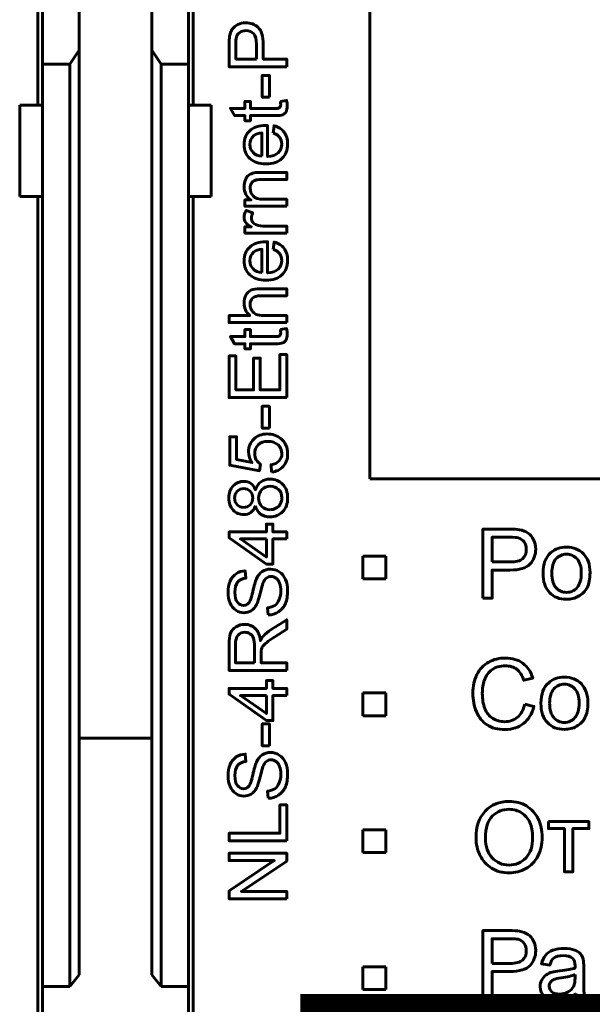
# Model space of a CAD drawing. Header units: millimetres. Extents: x -13 to 39, y -19 to 89.
# Tile 4 of 15: x 14 to 27, y 3 to 24. Entities that reach past the tile are written whole.
import ezdxf

# ---------------------------------------------------------------- set-up
doc = ezdxf.new("R2010")
doc.units = ezdxf.units.MM
doc.linetypes.add('K5LT_BASIC', pattern=[0])

msp = doc.modelspace()

# ---------------------------------------------------------------- linework, layer by layer
at = {"color": 150, "linetype": 'K5LT_BASIC', "lineweight": 60, "true_color": 0x0080ff}
for p, q in [((14.639, 22.438), (14.639, 47.238)), ((18.039, 22.438), (18.039, 47.238)), ((21.918, 14.246), (21.918, 30.956)), ((14.739, 23.338), (14.739, 25.262)), ((15.539, 23.645), (15.539, 25.262)), ((17.139, 23.645), (17.139, 25.262)), ((17.939, 25.262), (17.939, 23.338)), ((15.339, 23.338), (15.539, 23.645)), ((15.539, 3.373), (15.539, 23.645)), ((17.139, 23.645), (17.139, 3.373)), ((17.339, 23.338), (17.139, 23.645)), ((14.739, 22.438), (14.739, 23.338)), ((15.339, 23.338), (14.739, 23.338)), ((15.339, 3.117), (15.339, 23.338)), ((17.339, 3.117), (17.339, 23.338)), ((17.939, 23.338), (17.339, 23.338)), ((17.939, 23.338), (17.939, 22.438)), ((14.739, 22.438), (14.239, 22.438)), ((14.239, 20.438), (14.239, 22.438)), ((14.739, 22.438), (14.739, 20.438)), ((18.439, 22.438), (17.939, 22.438)), ((17.939, 22.438), (17.939, 20.438)), ((18.439, 20.438), (18.439, 22.438)), ((14.739, 20.438), (14.239, 20.438)), ((14.639, 2.412), (14.639, 20.438)), ((14.739, 3.117), (14.739, 20.438)), ((17.939, 20.438), (18.439, 20.438)), ((17.939, 3.117), (17.939, 20.438)), ((18.039, 2.412), (18.039, 20.438)), ((35.301, 14.246), (21.918, 14.246)), ((21.764, 12.551), (22.264, 12.551)), ((21.764, 12.051), (21.764, 12.551)), ((22.264, 12.551), (22.264, 12.051)), ((22.264, 12.051), (21.764, 12.051)), ((21.764, 9.551), (22.264, 9.551)), ((21.764, 9.051), (21.764, 9.551)), ((22.264, 9.551), (22.264, 9.051)), ((22.264, 9.051), (21.764, 9.051)), ((15.539, 8.557), (17.139, 8.557)), ((21.764, 6.551), (22.264, 6.551)), ((21.764, 6.051), (21.764, 6.551)), ((22.264, 6.551), (22.264, 6.051)), ((22.264, 6.051), (21.764, 6.051)), ((21.764, 3.551), (22.264, 3.551)), ((21.764, 3.051), (21.764, 3.551)), ((22.264, 3.551), (22.264, 3.051)), ((15.339, 3.117), (15.539, 3.373)), ((17.139, 3.373), (17.339, 3.117)), ((15.339, 3.117), (14.739, 3.117)), ((14.739, 2.412), (14.739, 3.117)), ((17.339, 3.117), (17.939, 3.117)), ((17.939, 2.412), (17.939, 3.117)), ((22.264, 3.051), (21.764, 3.051))]:
    msp.add_line(p, q, dxfattribs=at)
at = {"color": 150, "linetype": 'K5LT_BASIC', "true_color": 0x0080ff, "const_width": 0.6}
msp.add_lwpolyline([(20.69, -1.499), (34.589, -1.499), (34.589, 2.649), (20.69, 2.649)], close=True, dxfattribs=at)
at = {"color": 150, "linetype": 'K5LT_BASIC', "lineweight": 60, "true_color": 0x0080ff}
for points, knots in [([(20.092, 23.279), (20.092, 23.279), (18.829, 23.279), (18.829, 23.279), (18.829, 23.756), (18.829, 23.756), (18.829, 23.839), (18.833, 23.903), (18.841, 23.948), (18.851, 24.01), (18.871, 24.062), (18.9, 24.104), (18.929, 24.146), (18.97, 24.18), (19.022, 24.205), (19.074, 24.231), (19.131, 24.244), (19.194, 24.244), (19.301, 24.244), (19.391, 24.21), (19.465, 24.141), (19.54, 24.073), (19.577, 23.949), (19.577, 23.77), (19.577, 23.77), (19.577, 23.446), (19.577, 23.446), (20.092, 23.446), (20.092, 23.446), (20.092, 23.279), (20.092, 23.279)], [0, 0, 0, 0, 0.090909, 0.090909, 0.181818, 0.181818, 0.181818, 0.272727, 0.272727, 0.272727, 0.363636, 0.363636, 0.363636, 0.454545, 0.454545, 0.454545, 0.545455, 0.545455, 0.545455, 0.636364, 0.636364, 0.636364, 0.727273, 0.727273, 0.727273, 0.818182, 0.818182, 0.909091, 0.909091, 1, 1, 1, 1]), ([(19.429, 23.446), (19.429, 23.446), (19.429, 23.773), (19.429, 23.773), (19.429, 23.881), (19.409, 23.957), (19.368, 24.003), (19.328, 24.048), (19.272, 24.071), (19.199, 24.071), (19.146, 24.071), (19.101, 24.058), (19.063, 24.031), (19.025, 24.004), (19, 23.969), (18.988, 23.925), (18.981, 23.897), (18.977, 23.845), (18.977, 23.769), (18.977, 23.769), (18.977, 23.446), (18.977, 23.446), (19.429, 23.446), (19.429, 23.446)], [0, 0, 0, 0, 0.125, 0.125, 0.125, 0.25, 0.25, 0.25, 0.375, 0.375, 0.375, 0.5, 0.5, 0.5, 0.625, 0.625, 0.625, 0.75, 0.75, 0.75, 0.875, 0.875, 1, 1, 1, 1]), ([(19.713, 22.61), (19.713, 22.61), (19.557, 22.61), (19.557, 22.61), (19.557, 23.09), (19.557, 23.09), (19.713, 23.09), (19.713, 23.09), (19.713, 22.61), (19.713, 22.61)], [0, 0, 0, 0, 0.25, 0.25, 0.5, 0.5, 0.75, 0.75, 1, 1, 1, 1]), ([(19.953, 22.519), (19.953, 22.519), (20.09, 22.54), (20.09, 22.54), (20.1, 22.496), (20.104, 22.457), (20.104, 22.423), (20.104, 22.367), (20.095, 22.324), (20.078, 22.292), (20.06, 22.262), (20.036, 22.24), (20.007, 22.227), (19.978, 22.214), (19.917, 22.208), (19.824, 22.208), (19.824, 22.208), (19.296, 22.208), (19.296, 22.208), (19.296, 22.094), (19.296, 22.094), (19.176, 22.094), (19.176, 22.094), (19.176, 22.208), (19.176, 22.208), (18.95, 22.208), (18.95, 22.208), (18.857, 22.364), (18.857, 22.364), (19.176, 22.364), (19.176, 22.364), (19.176, 22.519), (19.176, 22.519), (19.296, 22.519), (19.296, 22.519), (19.296, 22.364), (19.296, 22.364), (19.833, 22.364), (19.833, 22.364), (19.877, 22.364), (19.906, 22.366), (19.918, 22.372), (19.931, 22.377), (19.941, 22.386), (19.948, 22.398), (19.956, 22.411), (19.96, 22.428), (19.96, 22.451), (19.96, 22.468), (19.958, 22.491), (19.953, 22.519)], [0, 0, 0, 0, 0.05, 0.05, 0.05, 0.1, 0.1, 0.1, 0.15, 0.15, 0.15, 0.2, 0.2, 0.2, 0.25, 0.25, 0.25, 0.3, 0.3, 0.35, 0.35, 0.4, 0.4, 0.45, 0.45, 0.5, 0.5, 0.55, 0.55, 0.6, 0.6, 0.65, 0.65, 0.7, 0.7, 0.75, 0.75, 0.8, 0.8, 0.8, 0.85, 0.85, 0.85, 0.9, 0.9, 0.9, 0.95, 0.95, 0.95, 1, 1, 1, 1]), ([(19.796, 21.825), (19.796, 21.825), (19.817, 21.986), (19.817, 21.986), (19.91, 21.961), (19.983, 21.914), (20.034, 21.846), (20.085, 21.778), (20.111, 21.691), (20.111, 21.585), (20.111, 21.451), (20.07, 21.345), (19.988, 21.267), (19.906, 21.189), (19.79, 21.15), (19.642, 21.15), (19.488, 21.15), (19.369, 21.189), (19.284, 21.268), (19.199, 21.347), (19.157, 21.45), (19.157, 21.576), (19.157, 21.698), (19.199, 21.798), (19.365, 21.952), (19.482, 21.991), (19.633, 21.991), (19.642, 21.991), (19.656, 21.991), (19.674, 21.99), (19.674, 21.99), (19.674, 21.308), (19.674, 21.308), (19.774, 21.314), (19.851, 21.343), (19.904, 21.394), (19.958, 21.445), (19.984, 21.508), (19.984, 21.585), (19.984, 21.641), (19.969, 21.69), (19.939, 21.73), (19.909, 21.77), (19.861, 21.802), (19.796, 21.825)], [0, 0, 0, 0, 0.066667, 0.066667, 0.066667, 0.133333, 0.133333, 0.133333, 0.2, 0.2, 0.2, 0.266667, 0.266667, 0.266667, 0.333333, 0.333333, 0.333333, 0.4, 0.4, 0.4, 0.466667, 0.466667, 0.466667, 0.533333, 0.533333, 0.6, 0.6, 0.6, 0.666667, 0.666667, 0.666667, 0.733333, 0.733333, 0.733333, 0.8, 0.8, 0.8, 0.866667, 0.866667, 0.866667, 0.933333, 0.933333, 0.933333, 1, 1, 1, 1]), ([(19.547, 21.317), (19.547, 21.317), (19.547, 21.827), (19.547, 21.827), (19.47, 21.82), (19.412, 21.801), (19.374, 21.769), (19.314, 21.719), (19.284, 21.655), (19.284, 21.577), (19.284, 21.506), (19.308, 21.446), (19.356, 21.398), (19.403, 21.349), (19.467, 21.323), (19.547, 21.317)], [0, 0, 0, 0, 0.2, 0.2, 0.2, 0.4, 0.4, 0.4, 0.6, 0.6, 0.6, 0.8, 0.8, 0.8, 1, 1, 1, 1]), ([(20.092, 20.22), (20.092, 20.22), (19.176, 20.22), (19.176, 20.22), (19.176, 20.359), (19.176, 20.359), (19.306, 20.359), (19.306, 20.359), (19.207, 20.426), (19.157, 20.523), (19.157, 20.65), (19.157, 20.705), (19.167, 20.756), (19.206, 20.848), (19.233, 20.883), (19.265, 20.906), (19.297, 20.929), (19.335, 20.945), (19.379, 20.954), (19.408, 20.96), (19.458, 20.962), (19.53, 20.962), (19.53, 20.962), (20.092, 20.962), (20.092, 20.962), (20.092, 20.807), (20.092, 20.807), (19.536, 20.807), (19.536, 20.807), (19.473, 20.807), (19.425, 20.801), (19.394, 20.789), (19.363, 20.777), (19.338, 20.756), (19.319, 20.725), (19.301, 20.695), (19.291, 20.658), (19.291, 20.617), (19.291, 20.551), (19.312, 20.495), (19.354, 20.447), (19.396, 20.399), (19.475, 20.375), (19.592, 20.375), (19.592, 20.375), (20.092, 20.375), (20.092, 20.375), (20.092, 20.22), (20.092, 20.22)], [0, 0, 0, 0, 0.055556, 0.055556, 0.111111, 0.111111, 0.166667, 0.166667, 0.166667, 0.222222, 0.222222, 0.222222, 0.277778, 0.277778, 0.333333, 0.333333, 0.333333, 0.388889, 0.388889, 0.388889, 0.444444, 0.444444, 0.444444, 0.5, 0.5, 0.555556, 0.555556, 0.611111, 0.611111, 0.611111, 0.666667, 0.666667, 0.666667, 0.722222, 0.722222, 0.722222, 0.777778, 0.777778, 0.777778, 0.833333, 0.833333, 0.833333, 0.888889, 0.888889, 0.888889, 0.944444, 0.944444, 1, 1, 1, 1]), ([(20.092, 19.631), (20.092, 19.631), (19.176, 19.631), (19.176, 19.631), (19.176, 19.77), (19.176, 19.77), (19.317, 19.77), (19.317, 19.77), (19.252, 19.806), (19.209, 19.839), (19.188, 19.869), (19.167, 19.899), (19.157, 19.932), (19.157, 19.968), (19.157, 20.021), (19.174, 20.074), (19.206, 20.128), (19.206, 20.128), (19.349, 20.073), (19.349, 20.073), (19.328, 20.035), (19.318, 19.998), (19.318, 19.96), (19.318, 19.926), (19.328, 19.896), (19.348, 19.869), (19.368, 19.842), (19.397, 19.823), (19.433, 19.812), (19.488, 19.794), (19.548, 19.786), (19.614, 19.786), (19.614, 19.786), (20.092, 19.786), (20.092, 19.786), (20.092, 19.631), (20.092, 19.631)], [0, 0, 0, 0, 0.076923, 0.076923, 0.153846, 0.153846, 0.230769, 0.230769, 0.230769, 0.307692, 0.307692, 0.307692, 0.384615, 0.384615, 0.384615, 0.461538, 0.461538, 0.461538, 0.538462, 0.538462, 0.538462, 0.615385, 0.615385, 0.615385, 0.692308, 0.692308, 0.692308, 0.769231, 0.769231, 0.769231, 0.846154, 0.846154, 0.846154, 0.923077, 0.923077, 1, 1, 1, 1]), ([(19.796, 19.276), (19.796, 19.276), (19.817, 19.436), (19.817, 19.436), (19.91, 19.411), (19.983, 19.365), (20.034, 19.296), (20.085, 19.228), (20.111, 19.141), (20.111, 19.035), (20.111, 18.902), (20.07, 18.796), (19.988, 18.718), (19.906, 18.639), (19.79, 18.6), (19.642, 18.6), (19.488, 18.6), (19.369, 18.64), (19.284, 18.719), (19.199, 18.798), (19.157, 18.9), (19.157, 19.027), (19.157, 19.149), (19.199, 19.248), (19.365, 19.403), (19.482, 19.442), (19.633, 19.442), (19.642, 19.442), (19.656, 19.441), (19.674, 19.441), (19.674, 19.441), (19.674, 18.759), (19.674, 18.759), (19.774, 18.765), (19.851, 18.793), (19.904, 18.844), (19.958, 18.895), (19.984, 18.959), (19.984, 19.035), (19.984, 19.092), (19.969, 19.14), (19.939, 19.18), (19.909, 19.221), (19.861, 19.252), (19.796, 19.276)], [0, 0, 0, 0, 0.066667, 0.066667, 0.066667, 0.133333, 0.133333, 0.133333, 0.2, 0.2, 0.2, 0.266667, 0.266667, 0.266667, 0.333333, 0.333333, 0.333333, 0.4, 0.4, 0.4, 0.466667, 0.466667, 0.466667, 0.533333, 0.533333, 0.6, 0.6, 0.6, 0.666667, 0.666667, 0.666667, 0.733333, 0.733333, 0.733333, 0.8, 0.8, 0.8, 0.866667, 0.866667, 0.866667, 0.933333, 0.933333, 0.933333, 1, 1, 1, 1]), ([(19.547, 18.768), (19.547, 18.768), (19.547, 19.278), (19.547, 19.278), (19.47, 19.271), (19.412, 19.251), (19.374, 19.219), (19.314, 19.17), (19.284, 19.106), (19.284, 19.027), (19.284, 18.956), (19.308, 18.897), (19.356, 18.848), (19.403, 18.8), (19.467, 18.773), (19.547, 18.768)], [0, 0, 0, 0, 0.2, 0.2, 0.2, 0.4, 0.4, 0.4, 0.6, 0.6, 0.6, 0.8, 0.8, 0.8, 1, 1, 1, 1]), ([(20.092, 17.67), (20.092, 17.67), (18.829, 17.67), (18.829, 17.67), (18.829, 17.826), (18.829, 17.826), (19.283, 17.826), (19.283, 17.826), (19.199, 17.898), (19.157, 17.989), (19.157, 18.099), (19.157, 18.166), (19.17, 18.224), (19.197, 18.274), (19.224, 18.324), (19.261, 18.36), (19.308, 18.381), (19.355, 18.402), (19.423, 18.413), (19.513, 18.413), (19.513, 18.413), (20.092, 18.413), (20.092, 18.413), (20.092, 18.258), (20.092, 18.258), (19.513, 18.258), (19.513, 18.258), (19.436, 18.258), (19.379, 18.241), (19.344, 18.208), (19.309, 18.174), (19.291, 18.127), (19.291, 18.066), (19.291, 18.021), (19.303, 17.978), (19.327, 17.937), (19.351, 17.897), (19.383, 17.869), (19.424, 17.851), (19.464, 17.834), (19.52, 17.826), (19.592, 17.826), (19.592, 17.826), (20.092, 17.826), (20.092, 17.826), (20.092, 17.67), (20.092, 17.67)], [0, 0, 0, 0, 0.058824, 0.058824, 0.117647, 0.117647, 0.176471, 0.176471, 0.176471, 0.235294, 0.235294, 0.235294, 0.294118, 0.294118, 0.294118, 0.352941, 0.352941, 0.352941, 0.411765, 0.411765, 0.411765, 0.470588, 0.470588, 0.529412, 0.529412, 0.588235, 0.588235, 0.588235, 0.647059, 0.647059, 0.647059, 0.705882, 0.705882, 0.705882, 0.764706, 0.764706, 0.764706, 0.823529, 0.823529, 0.823529, 0.882353, 0.882353, 0.882353, 0.941176, 0.941176, 1, 1, 1, 1]), ([(19.953, 17.517), (19.953, 17.517), (20.09, 17.538), (20.09, 17.538), (20.1, 17.495), (20.104, 17.456), (20.104, 17.422), (20.104, 17.366), (20.095, 17.322), (20.078, 17.291), (20.06, 17.26), (20.036, 17.238), (20.007, 17.226), (19.978, 17.213), (19.917, 17.207), (19.824, 17.207), (19.824, 17.207), (19.296, 17.207), (19.296, 17.207), (19.296, 17.092), (19.296, 17.092), (19.176, 17.092), (19.176, 17.092), (19.176, 17.207), (19.176, 17.207), (18.95, 17.207), (18.95, 17.207), (18.857, 17.362), (18.857, 17.362), (19.176, 17.362), (19.176, 17.362), (19.176, 17.517), (19.176, 17.517), (19.296, 17.517), (19.296, 17.517), (19.296, 17.362), (19.296, 17.362), (19.833, 17.362), (19.833, 17.362), (19.877, 17.362), (19.906, 17.365), (19.918, 17.37), (19.931, 17.376), (19.941, 17.384), (19.948, 17.397), (19.956, 17.409), (19.96, 17.427), (19.96, 17.45), (19.96, 17.467), (19.958, 17.489), (19.953, 17.517)], [0, 0, 0, 0, 0.05, 0.05, 0.05, 0.1, 0.1, 0.1, 0.15, 0.15, 0.15, 0.2, 0.2, 0.2, 0.25, 0.25, 0.25, 0.3, 0.3, 0.35, 0.35, 0.4, 0.4, 0.45, 0.45, 0.5, 0.5, 0.55, 0.55, 0.6, 0.6, 0.65, 0.65, 0.7, 0.7, 0.75, 0.75, 0.8, 0.8, 0.8, 0.85, 0.85, 0.85, 0.9, 0.9, 0.9, 0.95, 0.95, 0.95, 1, 1, 1, 1]), ([(20.092, 16.027), (20.092, 16.027), (18.829, 16.027), (18.829, 16.027), (18.829, 16.939), (18.829, 16.939), (18.977, 16.939), (18.977, 16.939), (18.977, 16.194), (18.977, 16.194), (19.365, 16.194), (19.365, 16.194), (19.365, 16.891), (19.365, 16.891), (19.513, 16.891), (19.513, 16.891), (19.513, 16.194), (19.513, 16.194), (19.944, 16.194), (19.944, 16.194), (19.944, 16.969), (19.944, 16.969), (20.092, 16.969), (20.092, 16.969), (20.092, 16.027), (20.092, 16.027)], [0, 0, 0, 0, 0.083333, 0.083333, 0.166667, 0.166667, 0.25, 0.25, 0.333333, 0.333333, 0.416667, 0.416667, 0.5, 0.5, 0.583333, 0.583333, 0.666667, 0.666667, 0.75, 0.75, 0.833333, 0.833333, 0.916667, 0.916667, 1, 1, 1, 1]), ([(19.713, 15.355), (19.713, 15.355), (19.557, 15.355), (19.557, 15.355), (19.557, 15.835), (19.557, 15.835), (19.713, 15.835), (19.713, 15.835), (19.713, 15.355), (19.713, 15.355)], [0, 0, 0, 0, 0.25, 0.25, 0.5, 0.5, 0.75, 0.75, 1, 1, 1, 1]), ([(19.76, 14.393), (19.76, 14.393), (19.748, 14.555), (19.748, 14.555), (19.827, 14.567), (19.886, 14.595), (19.926, 14.639), (19.966, 14.682), (19.986, 14.736), (19.986, 14.798), (19.986, 14.874), (19.958, 14.937), (19.902, 14.988), (19.845, 15.04), (19.771, 15.065), (19.678, 15.065), (19.589, 15.065), (19.52, 15.041), (19.468, 14.992), (19.417, 14.943), (19.392, 14.878), (19.392, 14.797), (19.392, 14.747), (19.403, 14.702), (19.426, 14.662), (19.449, 14.622), (19.479, 14.591), (19.515, 14.568), (19.515, 14.568), (19.494, 14.421), (19.494, 14.421), (18.845, 14.543), (18.845, 14.543), (18.845, 15.169), (18.845, 15.169), (18.993, 15.169), (18.993, 15.169), (18.993, 14.667), (18.993, 14.667), (19.334, 14.6), (19.334, 14.6), (19.281, 14.675), (19.254, 14.754), (19.254, 14.837), (19.254, 14.947), (19.292, 15.04), (19.369, 15.116), (19.445, 15.191), (19.543, 15.229), (19.663, 15.229), (19.778, 15.229), (19.876, 15.196), (19.96, 15.13), (20.062, 15.049), (20.113, 14.938), (20.113, 14.798), (20.113, 14.684), (20.081, 14.59), (20.016, 14.517), (19.952, 14.445), (19.867, 14.403), (19.76, 14.393)], [0, 0, 0, 0, 0.045455, 0.045455, 0.045455, 0.090909, 0.090909, 0.090909, 0.136364, 0.136364, 0.136364, 0.181818, 0.181818, 0.181818, 0.227273, 0.227273, 0.227273, 0.272727, 0.272727, 0.272727, 0.318182, 0.318182, 0.318182, 0.363636, 0.363636, 0.363636, 0.409091, 0.409091, 0.409091, 0.454545, 0.454545, 0.5, 0.5, 0.545455, 0.545455, 0.590909, 0.590909, 0.636364, 0.636364, 0.681818, 0.681818, 0.681818, 0.727273, 0.727273, 0.727273, 0.772727, 0.772727, 0.772727, 0.818182, 0.818182, 0.818182, 0.863636, 0.863636, 0.863636, 0.909091, 0.909091, 0.909091, 0.954545, 0.954545, 0.954545, 1, 1, 1, 1]), ([(19.407, 13.651), (19.384, 13.587), (19.35, 13.539), (19.306, 13.508), (19.263, 13.477), (19.21, 13.462), (19.149, 13.462), (19.057, 13.462), (18.98, 13.494), (18.918, 13.56), (18.855, 13.626), (18.824, 13.714), (18.824, 13.824), (18.824, 13.934), (18.856, 14.022), (18.984, 14.156), (19.062, 14.19), (19.154, 14.19), (19.212, 14.19), (19.264, 14.175), (19.307, 14.144), (19.35, 14.114), (19.384, 14.067), (19.407, 14.005), (19.433, 14.082), (19.473, 14.14), (19.53, 14.181), (19.586, 14.221), (19.653, 14.241), (19.731, 14.241), (19.839, 14.241), (19.929, 14.203), (20.003, 14.127), (20.076, 14.05), (20.113, 13.95), (20.113, 13.826), (20.113, 13.701), (20.076, 13.601), (20.003, 13.525), (19.929, 13.449), (19.837, 13.41), (19.727, 13.41), (19.645, 13.41), (19.576, 13.431), (19.52, 13.473), (19.465, 13.515), (19.427, 13.574), (19.407, 13.651)], [0, 0, 0, 0, 0.0625, 0.0625, 0.0625, 0.125, 0.125, 0.125, 0.1875, 0.1875, 0.1875, 0.25, 0.25, 0.25, 0.3125, 0.3125, 0.375, 0.375, 0.375, 0.4375, 0.4375, 0.4375, 0.5, 0.5, 0.5, 0.5625, 0.5625, 0.5625, 0.625, 0.625, 0.625, 0.6875, 0.6875, 0.6875, 0.75, 0.75, 0.75, 0.8125, 0.8125, 0.8125, 0.875, 0.875, 0.875, 0.9375, 0.9375, 0.9375, 1, 1, 1, 1]), ([(19.144, 13.62), (19.204, 13.62), (19.253, 13.639), (19.291, 13.677), (19.328, 13.716), (19.348, 13.766), (19.348, 13.828), (19.348, 13.888), (19.329, 13.937), (19.254, 14.012), (19.207, 14.031), (19.153, 14.031), (19.096, 14.031), (19.048, 14.012), (19.009, 13.973), (18.97, 13.934), (18.951, 13.885), (18.951, 13.826), (18.951, 13.766), (18.97, 13.717), (19.008, 13.678), (19.046, 13.64), (19.091, 13.62), (19.144, 13.62)], [0, 0, 0, 0, 0.125, 0.125, 0.125, 0.25, 0.25, 0.25, 0.375, 0.375, 0.5, 0.5, 0.5, 0.625, 0.625, 0.625, 0.75, 0.75, 0.75, 0.875, 0.875, 0.875, 1, 1, 1, 1]), ([(19.728, 13.569), (19.772, 13.569), (19.815, 13.579), (19.856, 13.6), (19.897, 13.621), (19.929, 13.652), (19.952, 13.693), (19.975, 13.735), (19.986, 13.78), (19.986, 13.827), (19.986, 13.902), (19.962, 13.963), (19.915, 14.011), (19.867, 14.059), (19.806, 14.082), (19.733, 14.082), (19.658, 14.082), (19.597, 14.058), (19.548, 14.009), (19.499, 13.959), (19.475, 13.897), (19.475, 13.822), (19.475, 13.748), (19.499, 13.688), (19.547, 13.641), (19.595, 13.593), (19.655, 13.569), (19.728, 13.569)], [0, 0, 0, 0, 0.111111, 0.111111, 0.111111, 0.222222, 0.222222, 0.222222, 0.333333, 0.333333, 0.333333, 0.444444, 0.444444, 0.444444, 0.555556, 0.555556, 0.555556, 0.666667, 0.666667, 0.666667, 0.777778, 0.777778, 0.777778, 0.888889, 0.888889, 0.888889, 1, 1, 1, 1]), ([(20.092, 12.927), (20.092, 12.927), (19.79, 12.927), (19.79, 12.927), (19.79, 12.378), (19.79, 12.378), (19.647, 12.378), (19.647, 12.378), (18.829, 12.955), (18.829, 12.955), (18.829, 13.082), (18.829, 13.082), (19.647, 13.082), (19.647, 13.082), (19.647, 13.253), (19.647, 13.253), (19.79, 13.253), (19.79, 13.253), (19.79, 13.082), (19.79, 13.082), (20.092, 13.082), (20.092, 13.082), (20.092, 12.927), (20.092, 12.927)], [0, 0, 0, 0, 0.090909, 0.090909, 0.181818, 0.181818, 0.272727, 0.272727, 0.363636, 0.363636, 0.454545, 0.454545, 0.545455, 0.545455, 0.636364, 0.636364, 0.727273, 0.727273, 0.818182, 0.818182, 0.909091, 0.909091, 1, 1, 1, 1]), ([(24.393, 11.627), (24.393, 11.627), (24.393, 13.143), (24.393, 13.143), (24.966, 13.143), (24.966, 13.143), (25.066, 13.143), (25.143, 13.138), (25.196, 13.128), (25.271, 13.116), (25.333, 13.092), (25.384, 13.057), (25.434, 13.023), (25.475, 12.974), (25.505, 12.911), (25.536, 12.849), (25.551, 12.78), (25.551, 12.705), (25.551, 12.577), (25.51, 12.468), (25.428, 12.379), (25.346, 12.289), (25.198, 12.245), (24.983, 12.245), (24.983, 12.245), (24.594, 12.245), (24.594, 12.245), (24.594, 11.627), (24.594, 11.627), (24.393, 11.627), (24.393, 11.627)], [0, 0, 0, 0, 0.090909, 0.090909, 0.181818, 0.181818, 0.181818, 0.272727, 0.272727, 0.272727, 0.363636, 0.363636, 0.363636, 0.454545, 0.454545, 0.454545, 0.545455, 0.545455, 0.545455, 0.636364, 0.636364, 0.636364, 0.727273, 0.727273, 0.727273, 0.818182, 0.818182, 0.909091, 0.909091, 1, 1, 1, 1]), ([(24.594, 12.423), (24.594, 12.423), (24.986, 12.423), (24.986, 12.423), (25.116, 12.423), (25.208, 12.447), (25.262, 12.495), (25.317, 12.543), (25.344, 12.611), (25.344, 12.699), (25.344, 12.762), (25.328, 12.817), (25.296, 12.862), (25.264, 12.907), (25.221, 12.937), (25.169, 12.951), (25.135, 12.96), (25.073, 12.965), (24.982, 12.965), (24.982, 12.965), (24.594, 12.965), (24.594, 12.965), (24.594, 12.423), (24.594, 12.423)], [0, 0, 0, 0, 0.125, 0.125, 0.125, 0.25, 0.25, 0.25, 0.375, 0.375, 0.375, 0.5, 0.5, 0.5, 0.625, 0.625, 0.625, 0.75, 0.75, 0.75, 0.875, 0.875, 1, 1, 1, 1]), ([(19.647, 12.927), (19.647, 12.927), (19.079, 12.927), (19.079, 12.927), (19.647, 12.531), (19.647, 12.531), (19.647, 12.927), (19.647, 12.927)], [0, 0, 0, 0, 0.333333, 0.333333, 0.666667, 0.666667, 1, 1, 1, 1]), ([(25.712, 12.176), (25.712, 12.379), (25.768, 12.529), (25.882, 12.627), (25.976, 12.708), (26.091, 12.749), (26.227, 12.749), (26.378, 12.749), (26.501, 12.699), (26.597, 12.601), (26.693, 12.502), (26.741, 12.366), (26.741, 12.192), (26.741, 12.051), (26.72, 11.94), (26.677, 11.859), (26.635, 11.778), (26.573, 11.715), (26.492, 11.671), (26.411, 11.626), (26.323, 11.604), (26.227, 11.604), (26.073, 11.604), (25.949, 11.653), (25.759, 11.85), (25.712, 11.991), (25.712, 12.176)], [0, 0, 0, 0, 0.111111, 0.111111, 0.111111, 0.222222, 0.222222, 0.222222, 0.333333, 0.333333, 0.333333, 0.444444, 0.444444, 0.444444, 0.555556, 0.555556, 0.555556, 0.666667, 0.666667, 0.666667, 0.777778, 0.777778, 0.777778, 0.888889, 0.888889, 1, 1, 1, 1]), ([(25.903, 12.176), (25.903, 12.035), (25.933, 11.93), (25.995, 11.861), (26.056, 11.791), (26.134, 11.756), (26.227, 11.756), (26.319, 11.756), (26.396, 11.791), (26.458, 11.861), (26.52, 11.931), (26.55, 12.038), (26.55, 12.182), (26.55, 12.317), (26.519, 12.42), (26.457, 12.49), (26.396, 12.559), (26.319, 12.594), (26.227, 12.594), (26.134, 12.594), (26.056, 12.56), (25.995, 12.49), (25.933, 12.421), (25.903, 12.316), (25.903, 12.176)], [0, 0, 0, 0, 0.125, 0.125, 0.125, 0.25, 0.25, 0.25, 0.375, 0.375, 0.375, 0.5, 0.5, 0.5, 0.625, 0.625, 0.625, 0.75, 0.75, 0.75, 0.875, 0.875, 0.875, 1, 1, 1, 1]), ([(19.686, 11.262), (19.686, 11.262), (19.672, 11.419), (19.672, 11.419), (19.736, 11.426), (19.788, 11.443), (19.829, 11.471), (19.869, 11.498), (19.902, 11.54), (19.927, 11.598), (19.952, 11.655), (19.965, 11.72), (19.965, 11.791), (19.965, 11.855), (19.956, 11.911), (19.917, 12.009), (19.891, 12.045), (19.825, 12.093), (19.789, 12.105), (19.75, 12.105), (19.71, 12.105), (19.676, 12.093), (19.646, 12.07), (19.617, 12.048), (19.592, 12.01), (19.572, 11.957), (19.559, 11.923), (19.538, 11.848), (19.483, 11.616), (19.456, 11.535), (19.432, 11.488), (19.4, 11.428), (19.361, 11.383), (19.314, 11.354), (19.267, 11.324), (19.214, 11.309), (19.156, 11.309), (19.092, 11.309), (19.033, 11.328), (18.977, 11.364), (18.922, 11.4), (18.88, 11.452), (18.851, 11.522), (18.822, 11.592), (18.808, 11.669), (18.808, 11.754), (18.808, 11.847), (18.823, 11.93), (18.853, 12.001), (18.883, 12.073), (18.927, 12.128), (18.986, 12.166), (19.045, 12.205), (19.111, 12.225), (19.185, 12.228), (19.185, 12.228), (19.198, 12.068), (19.198, 12.068), (19.118, 12.059), (19.058, 12.03), (19.017, 11.98), (18.976, 11.931), (18.956, 11.857), (18.956, 11.76), (18.956, 11.659), (18.975, 11.585), (19.012, 11.539), (19.049, 11.493), (19.093, 11.47), (19.146, 11.47), (19.191, 11.47), (19.228, 11.486), (19.258, 11.519), (19.287, 11.551), (19.317, 11.635), (19.348, 11.771), (19.378, 11.907), (19.405, 12), (19.428, 12.05), (19.462, 12.124), (19.505, 12.178), (19.557, 12.213), (19.608, 12.248), (19.668, 12.265), (19.736, 12.265), (19.803, 12.265), (19.866, 12.246), (19.985, 12.169), (20.031, 12.114), (20.064, 12.042), (20.097, 11.97), (20.113, 11.889), (20.113, 11.799), (20.113, 11.685), (20.096, 11.589), (20.063, 11.512), (20.03, 11.435), (19.98, 11.375), (19.913, 11.331), (19.846, 11.287), (19.771, 11.264), (19.686, 11.262)], [0, 0, 0, 0, 0.028571, 0.028571, 0.028571, 0.057143, 0.057143, 0.057143, 0.085714, 0.085714, 0.085714, 0.114286, 0.114286, 0.114286, 0.142857, 0.142857, 0.171429, 0.171429, 0.2, 0.2, 0.2, 0.228571, 0.228571, 0.228571, 0.257143, 0.257143, 0.257143, 0.285714, 0.285714, 0.314286, 0.314286, 0.314286, 0.342857, 0.342857, 0.342857, 0.371429, 0.371429, 0.371429, 0.4, 0.4, 0.4, 0.428571, 0.428571, 0.428571, 0.457143, 0.457143, 0.457143, 0.485714, 0.485714, 0.485714, 0.514286, 0.514286, 0.514286, 0.542857, 0.542857, 0.542857, 0.571429, 0.571429, 0.571429, 0.6, 0.6, 0.6, 0.628571, 0.628571, 0.628571, 0.657143, 0.657143, 0.657143, 0.685714, 0.685714, 0.685714, 0.714286, 0.714286, 0.714286, 0.742857, 0.742857, 0.742857, 0.771429, 0.771429, 0.771429, 0.8, 0.8, 0.8, 0.828571, 0.828571, 0.828571, 0.857143, 0.857143, 0.885714, 0.885714, 0.885714, 0.914286, 0.914286, 0.914286, 0.942857, 0.942857, 0.942857, 0.971429, 0.971429, 0.971429, 1, 1, 1, 1]), ([(20.092, 10.046), (20.092, 10.046), (18.829, 10.046), (18.829, 10.046), (18.829, 10.606), (18.829, 10.606), (18.829, 10.718), (18.84, 10.804), (18.863, 10.862), (18.886, 10.921), (18.926, 10.968), (18.983, 11.003), (19.041, 11.038), (19.104, 11.055), (19.173, 11.055), (19.263, 11.055), (19.338, 11.026), (19.4, 10.968), (19.461, 10.91), (19.5, 10.821), (19.517, 10.7), (19.538, 10.744), (19.559, 10.778), (19.58, 10.8), (19.625, 10.849), (19.681, 10.895), (19.748, 10.939), (19.748, 10.939), (20.092, 11.157), (20.092, 11.157), (20.092, 10.948), (20.092, 10.948), (19.829, 10.781), (19.829, 10.781), (19.753, 10.733), (19.695, 10.693), (19.655, 10.661), (19.615, 10.629), (19.587, 10.601), (19.57, 10.576), (19.555, 10.551), (19.543, 10.526), (19.537, 10.5), (19.533, 10.481), (19.531, 10.45), (19.531, 10.407), (19.531, 10.407), (19.531, 10.214), (19.531, 10.214), (20.092, 10.214), (20.092, 10.214), (20.092, 10.046), (20.092, 10.046)], [0, 0, 0, 0, 0.052632, 0.052632, 0.105263, 0.105263, 0.105263, 0.157895, 0.157895, 0.157895, 0.210526, 0.210526, 0.210526, 0.263158, 0.263158, 0.263158, 0.315789, 0.315789, 0.315789, 0.368421, 0.368421, 0.368421, 0.421053, 0.421053, 0.421053, 0.473684, 0.473684, 0.473684, 0.526316, 0.526316, 0.578947, 0.578947, 0.631579, 0.631579, 0.631579, 0.684211, 0.684211, 0.684211, 0.736842, 0.736842, 0.736842, 0.789474, 0.789474, 0.789474, 0.842105, 0.842105, 0.842105, 0.894737, 0.894737, 0.947368, 0.947368, 1, 1, 1, 1]), ([(19.386, 10.214), (19.386, 10.214), (19.386, 10.572), (19.386, 10.572), (19.386, 10.649), (19.378, 10.708), (19.363, 10.751), (19.347, 10.794), (19.322, 10.827), (19.287, 10.849), (19.252, 10.871), (19.214, 10.882), (19.174, 10.882), (19.114, 10.882), (19.064, 10.861), (19.026, 10.818), (18.987, 10.774), (18.968, 10.706), (18.968, 10.613), (18.968, 10.613), (18.968, 10.214), (18.968, 10.214), (19.386, 10.214), (19.386, 10.214)], [0, 0, 0, 0, 0.125, 0.125, 0.125, 0.25, 0.25, 0.25, 0.375, 0.375, 0.375, 0.5, 0.5, 0.5, 0.625, 0.625, 0.625, 0.75, 0.75, 0.75, 0.875, 0.875, 1, 1, 1, 1]), ([(25.309, 9.308), (25.309, 9.308), (25.511, 9.257), (25.511, 9.257), (25.469, 9.092), (25.393, 8.967), (25.284, 8.881), (25.175, 8.794), (25.042, 8.751), (24.884, 8.751), (24.721, 8.751), (24.588, 8.784), (24.486, 8.851), (24.384, 8.917), (24.306, 9.013), (24.253, 9.139), (24.2, 9.265), (24.173, 9.401), (24.173, 9.545), (24.173, 9.703), (24.203, 9.84), (24.263, 9.958), (24.323, 10.075), (24.409, 10.165), (24.52, 10.226), (24.631, 10.287), (24.754, 10.317), (24.887, 10.317), (25.039, 10.317), (25.166, 10.279), (25.269, 10.201), (25.373, 10.124), (25.445, 10.016), (25.485, 9.876), (25.485, 9.876), (25.288, 9.83), (25.288, 9.83), (25.253, 9.94), (25.202, 10.02), (25.136, 10.07), (25.069, 10.121), (24.985, 10.146), (24.884, 10.146), (24.768, 10.146), (24.67, 10.118), (24.514, 10.006), (24.459, 9.931), (24.428, 9.837), (24.396, 9.743), (24.38, 9.646), (24.38, 9.546), (24.38, 9.418), (24.399, 9.305), (24.436, 9.209), (24.474, 9.113), (24.532, 9.041), (24.69, 8.946), (24.775, 8.922), (24.867, 8.922), (24.98, 8.922), (25.074, 8.955), (25.152, 9.019), (25.229, 9.084), (25.282, 9.18), (25.309, 9.308)], [0, 0, 0, 0, 0.045455, 0.045455, 0.045455, 0.090909, 0.090909, 0.090909, 0.136364, 0.136364, 0.136364, 0.181818, 0.181818, 0.181818, 0.227273, 0.227273, 0.227273, 0.272727, 0.272727, 0.272727, 0.318182, 0.318182, 0.318182, 0.363636, 0.363636, 0.363636, 0.409091, 0.409091, 0.409091, 0.454545, 0.454545, 0.454545, 0.5, 0.5, 0.5, 0.545455, 0.545455, 0.545455, 0.590909, 0.590909, 0.590909, 0.636364, 0.636364, 0.636364, 0.681818, 0.681818, 0.727273, 0.727273, 0.727273, 0.772727, 0.772727, 0.772727, 0.818182, 0.818182, 0.818182, 0.863636, 0.863636, 0.909091, 0.909091, 0.909091, 0.954545, 0.954545, 0.954545, 1, 1, 1, 1]), ([(20.092, 9.495), (20.092, 9.495), (19.79, 9.495), (19.79, 9.495), (19.79, 8.947), (19.79, 8.947), (19.647, 8.947), (19.647, 8.947), (18.829, 9.524), (18.829, 9.524), (18.829, 9.651), (18.829, 9.651), (19.647, 9.651), (19.647, 9.651), (19.647, 9.822), (19.647, 9.822), (19.79, 9.822), (19.79, 9.822), (19.79, 9.651), (19.79, 9.651), (20.092, 9.651), (20.092, 9.651), (20.092, 9.495), (20.092, 9.495)], [0, 0, 0, 0, 0.090909, 0.090909, 0.181818, 0.181818, 0.272727, 0.272727, 0.363636, 0.363636, 0.454545, 0.454545, 0.545455, 0.545455, 0.636364, 0.636364, 0.727273, 0.727273, 0.818182, 0.818182, 0.909091, 0.909091, 1, 1, 1, 1]), ([(25.665, 9.325), (25.665, 9.528), (25.722, 9.679), (25.835, 9.776), (25.929, 9.857), (26.045, 9.898), (26.18, 9.898), (26.331, 9.898), (26.455, 9.849), (26.551, 9.75), (26.646, 9.651), (26.694, 9.515), (26.694, 9.341), (26.694, 9.2), (26.673, 9.089), (26.631, 9.008), (26.588, 8.927), (26.527, 8.865), (26.445, 8.82), (26.365, 8.775), (26.276, 8.753), (26.18, 8.753), (26.027, 8.753), (25.902, 8.802), (25.713, 8.999), (25.665, 9.141), (25.665, 9.325)], [0, 0, 0, 0, 0.111111, 0.111111, 0.111111, 0.222222, 0.222222, 0.222222, 0.333333, 0.333333, 0.333333, 0.444444, 0.444444, 0.444444, 0.555556, 0.555556, 0.555556, 0.666667, 0.666667, 0.666667, 0.777778, 0.777778, 0.777778, 0.888889, 0.888889, 1, 1, 1, 1]), ([(25.856, 9.325), (25.856, 9.185), (25.887, 9.08), (25.948, 9.01), (26.01, 8.94), (26.087, 8.905), (26.18, 8.905), (26.273, 8.905), (26.35, 8.94), (26.412, 9.01), (26.473, 9.081), (26.504, 9.187), (26.504, 9.331), (26.504, 9.467), (26.473, 9.569), (26.411, 9.639), (26.349, 9.709), (26.272, 9.743), (26.18, 9.743), (26.087, 9.743), (26.01, 9.709), (25.948, 9.639), (25.887, 9.57), (25.856, 9.465), (25.856, 9.325)], [0, 0, 0, 0, 0.125, 0.125, 0.125, 0.25, 0.25, 0.25, 0.375, 0.375, 0.375, 0.5, 0.5, 0.5, 0.625, 0.625, 0.625, 0.75, 0.75, 0.75, 0.875, 0.875, 0.875, 1, 1, 1, 1]), ([(19.647, 9.495), (19.647, 9.495), (19.079, 9.495), (19.079, 9.495), (19.647, 9.099), (19.647, 9.099), (19.647, 9.495), (19.647, 9.495)], [0, 0, 0, 0, 0.333333, 0.333333, 0.666667, 0.666667, 1, 1, 1, 1]), ([(19.713, 8.393), (19.713, 8.393), (19.557, 8.393), (19.557, 8.393), (19.557, 8.873), (19.557, 8.873), (19.713, 8.873), (19.713, 8.873), (19.713, 8.393), (19.713, 8.393)], [0, 0, 0, 0, 0.25, 0.25, 0.5, 0.5, 0.75, 0.75, 1, 1, 1, 1]), ([(19.686, 7.243), (19.686, 7.243), (19.672, 7.4), (19.672, 7.4), (19.736, 7.407), (19.788, 7.425), (19.829, 7.452), (19.869, 7.479), (19.902, 7.522), (19.927, 7.579), (19.952, 7.636), (19.965, 7.701), (19.965, 7.773), (19.965, 7.837), (19.956, 7.893), (19.917, 7.99), (19.891, 8.026), (19.825, 8.074), (19.789, 8.086), (19.75, 8.086), (19.71, 8.086), (19.676, 8.075), (19.646, 8.052), (19.617, 8.029), (19.592, 7.991), (19.572, 7.938), (19.559, 7.904), (19.538, 7.829), (19.483, 7.597), (19.456, 7.516), (19.432, 7.469), (19.4, 7.409), (19.361, 7.364), (19.314, 7.335), (19.267, 7.305), (19.214, 7.291), (19.156, 7.291), (19.092, 7.291), (19.033, 7.309), (18.977, 7.345), (18.922, 7.381), (18.88, 7.434), (18.851, 7.503), (18.822, 7.573), (18.808, 7.65), (18.808, 7.735), (18.808, 7.829), (18.823, 7.911), (18.853, 7.983), (18.883, 8.054), (18.927, 8.109), (18.986, 8.148), (19.045, 8.186), (19.111, 8.207), (19.185, 8.21), (19.185, 8.21), (19.198, 8.049), (19.198, 8.049), (19.118, 8.041), (19.058, 8.011), (19.017, 7.962), (18.976, 7.912), (18.956, 7.839), (18.956, 7.742), (18.956, 7.64), (18.975, 7.567), (19.012, 7.521), (19.049, 7.474), (19.093, 7.451), (19.146, 7.451), (19.191, 7.451), (19.228, 7.468), (19.258, 7.5), (19.287, 7.533), (19.317, 7.616), (19.348, 7.752), (19.378, 7.888), (19.405, 7.981), (19.428, 8.032), (19.462, 8.105), (19.505, 8.159), (19.557, 8.194), (19.608, 8.229), (19.668, 8.247), (19.736, 8.247), (19.803, 8.247), (19.866, 8.228), (19.985, 8.151), (20.031, 8.096), (20.064, 8.024), (20.097, 7.951), (20.113, 7.871), (20.113, 7.78), (20.113, 7.666), (20.096, 7.571), (20.063, 7.494), (20.03, 7.416), (19.98, 7.356), (19.913, 7.312), (19.846, 7.268), (19.771, 7.245), (19.686, 7.243)], [0, 0, 0, 0, 0.028571, 0.028571, 0.028571, 0.057143, 0.057143, 0.057143, 0.085714, 0.085714, 0.085714, 0.114286, 0.114286, 0.114286, 0.142857, 0.142857, 0.171429, 0.171429, 0.2, 0.2, 0.2, 0.228571, 0.228571, 0.228571, 0.257143, 0.257143, 0.257143, 0.285714, 0.285714, 0.314286, 0.314286, 0.314286, 0.342857, 0.342857, 0.342857, 0.371429, 0.371429, 0.371429, 0.4, 0.4, 0.4, 0.428571, 0.428571, 0.428571, 0.457143, 0.457143, 0.457143, 0.485714, 0.485714, 0.485714, 0.514286, 0.514286, 0.514286, 0.542857, 0.542857, 0.542857, 0.571429, 0.571429, 0.571429, 0.6, 0.6, 0.6, 0.628571, 0.628571, 0.628571, 0.657143, 0.657143, 0.657143, 0.685714, 0.685714, 0.685714, 0.714286, 0.714286, 0.714286, 0.742857, 0.742857, 0.742857, 0.771429, 0.771429, 0.771429, 0.8, 0.8, 0.8, 0.828571, 0.828571, 0.828571, 0.857143, 0.857143, 0.885714, 0.885714, 0.885714, 0.914286, 0.914286, 0.914286, 0.942857, 0.942857, 0.942857, 0.971429, 0.971429, 0.971429, 1, 1, 1, 1]), ([(24.242, 6.371), (24.242, 6.622), (24.309, 6.819), (24.445, 6.961), (24.58, 7.103), (24.754, 7.174), (24.968, 7.174), (25.108, 7.174), (25.234, 7.141), (25.346, 7.074), (25.459, 7.007), (25.544, 6.914), (25.603, 6.795), (25.662, 6.675), (25.692, 6.54), (25.692, 6.389), (25.692, 6.235), (25.661, 6.098), (25.599, 5.977), (25.536, 5.855), (25.449, 5.763), (25.335, 5.701), (25.221, 5.639), (25.098, 5.608), (24.967, 5.608), (24.824, 5.608), (24.696, 5.642), (24.584, 5.711), (24.472, 5.78), (24.386, 5.874), (24.329, 5.993), (24.271, 6.112), (24.242, 6.238), (24.242, 6.371)], [0, 0, 0, 0, 0.090909, 0.090909, 0.090909, 0.181818, 0.181818, 0.181818, 0.272727, 0.272727, 0.272727, 0.363636, 0.363636, 0.363636, 0.454545, 0.454545, 0.454545, 0.545455, 0.545455, 0.545455, 0.636364, 0.636364, 0.636364, 0.727273, 0.727273, 0.727273, 0.818182, 0.818182, 0.818182, 0.909091, 0.909091, 0.909091, 1, 1, 1, 1]), ([(20.092, 6.31), (20.092, 6.31), (18.829, 6.31), (18.829, 6.31), (18.829, 6.477), (18.829, 6.477), (19.944, 6.477), (19.944, 6.477), (19.944, 7.098), (19.944, 7.098), (20.092, 7.098), (20.092, 7.098), (20.092, 6.31), (20.092, 6.31)], [0, 0, 0, 0, 0.166667, 0.166667, 0.333333, 0.333333, 0.5, 0.5, 0.666667, 0.666667, 0.833333, 0.833333, 1, 1, 1, 1]), ([(24.449, 6.367), (24.449, 6.185), (24.498, 6.041), (24.596, 5.937), (24.694, 5.832), (24.817, 5.779), (24.966, 5.779), (25.117, 5.779), (25.24, 5.832), (25.338, 5.938), (25.436, 6.044), (25.484, 6.194), (25.484, 6.389), (25.484, 6.512), (25.463, 6.62), (25.422, 6.711), (25.38, 6.803), (25.319, 6.874), (25.239, 6.925), (25.159, 6.975), (25.069, 7.001), (24.969, 7.001), (24.827, 7.001), (24.705, 6.952), (24.603, 6.855), (24.5, 6.757), (24.449, 6.595), (24.449, 6.367)], [0, 0, 0, 0, 0.111111, 0.111111, 0.111111, 0.222222, 0.222222, 0.222222, 0.333333, 0.333333, 0.333333, 0.444444, 0.444444, 0.444444, 0.555556, 0.555556, 0.555556, 0.666667, 0.666667, 0.666667, 0.777778, 0.777778, 0.777778, 0.888889, 0.888889, 0.888889, 1, 1, 1, 1]), ([(25.829, 6.732), (25.829, 6.732), (26.718, 6.732), (26.718, 6.732), (26.718, 6.577), (26.718, 6.577), (26.367, 6.577), (26.367, 6.577), (26.367, 5.633), (26.367, 5.633), (26.18, 5.633), (26.18, 5.633), (26.18, 6.577), (26.18, 6.577), (25.829, 6.577), (25.829, 6.577), (25.829, 6.732), (25.829, 6.732)], [0, 0, 0, 0, 0.125, 0.125, 0.25, 0.25, 0.375, 0.375, 0.5, 0.5, 0.625, 0.625, 0.75, 0.75, 0.875, 0.875, 1, 1, 1, 1]), ([(20.092, 5.041), (20.092, 5.041), (18.829, 5.041), (18.829, 5.041), (18.829, 5.213), (18.829, 5.213), (19.82, 5.875), (19.82, 5.875), (18.829, 5.875), (18.829, 5.875), (18.829, 6.036), (18.829, 6.036), (20.092, 6.036), (20.092, 6.036), (20.092, 5.864), (20.092, 5.864), (19.101, 5.202), (19.101, 5.202), (20.092, 5.202), (20.092, 5.202), (20.092, 5.041), (20.092, 5.041)], [0, 0, 0, 0, 0.1, 0.1, 0.2, 0.2, 0.3, 0.3, 0.4, 0.4, 0.5, 0.5, 0.6, 0.6, 0.7, 0.7, 0.8, 0.8, 0.9, 0.9, 1, 1, 1, 1]), ([(24.393, 2.827), (24.393, 2.827), (24.393, 4.342), (24.393, 4.342), (24.966, 4.342), (24.966, 4.342), (25.066, 4.342), (25.143, 4.337), (25.196, 4.328), (25.271, 4.316), (25.333, 4.292), (25.384, 4.257), (25.434, 4.222), (25.475, 4.174), (25.505, 4.111), (25.536, 4.049), (25.551, 3.98), (25.551, 3.905), (25.551, 3.777), (25.51, 3.668), (25.428, 3.579), (25.346, 3.489), (25.198, 3.445), (24.983, 3.445), (24.983, 3.445), (24.594, 3.445), (24.594, 3.445), (24.594, 2.827), (24.594, 2.827), (24.393, 2.827), (24.393, 2.827)], [0, 0, 0, 0, 0.090909, 0.090909, 0.181818, 0.181818, 0.181818, 0.272727, 0.272727, 0.272727, 0.363636, 0.363636, 0.363636, 0.454545, 0.454545, 0.454545, 0.545455, 0.545455, 0.545455, 0.636364, 0.636364, 0.636364, 0.727273, 0.727273, 0.727273, 0.818182, 0.818182, 0.909091, 0.909091, 1, 1, 1, 1]), ([(24.594, 3.623), (24.594, 3.623), (24.986, 3.623), (24.986, 3.623), (25.116, 3.623), (25.208, 3.647), (25.262, 3.695), (25.317, 3.743), (25.344, 3.811), (25.344, 3.899), (25.344, 3.962), (25.328, 4.016), (25.296, 4.062), (25.264, 4.107), (25.221, 4.137), (25.169, 4.151), (25.135, 4.16), (25.073, 4.165), (24.982, 4.165), (24.982, 4.165), (24.594, 4.165), (24.594, 4.165), (24.594, 3.623), (24.594, 3.623)], [0, 0, 0, 0, 0.125, 0.125, 0.125, 0.25, 0.25, 0.25, 0.375, 0.375, 0.375, 0.5, 0.5, 0.5, 0.625, 0.625, 0.625, 0.75, 0.75, 0.75, 0.875, 0.875, 1, 1, 1, 1]), ([(26.429, 2.964), (26.36, 2.906), (26.293, 2.864), (26.23, 2.84), (26.166, 2.816), (26.097, 2.804), (26.024, 2.804), (25.903, 2.804), (25.81, 2.833), (25.746, 2.892), (25.681, 2.95), (25.648, 3.025), (25.648, 3.117), (25.648, 3.17), (25.66, 3.219), (25.685, 3.264), (25.71, 3.308), (25.742, 3.344), (25.781, 3.37), (25.821, 3.397), (25.865, 3.418), (25.915, 3.432), (25.952, 3.441), (26.007, 3.45), (26.081, 3.459), (26.231, 3.477), (26.342, 3.499), (26.413, 3.523), (26.414, 3.549), (26.414, 3.565), (26.414, 3.572), (26.414, 3.647), (26.397, 3.7), (26.361, 3.731), (26.314, 3.773), (26.243, 3.794), (26.149, 3.794), (26.061, 3.794), (25.996, 3.779), (25.955, 3.748), (25.913, 3.717), (25.882, 3.663), (25.862, 3.585), (25.862, 3.585), (25.68, 3.61), (25.68, 3.61), (25.696, 3.688), (25.724, 3.751), (25.762, 3.799), (25.8, 3.847), (25.855, 3.884), (25.927, 3.91), (25.998, 3.936), (26.082, 3.949), (26.177, 3.949), (26.27, 3.949), (26.347, 3.938), (26.406, 3.916), (26.464, 3.893), (26.508, 3.866), (26.535, 3.832), (26.563, 3.799), (26.582, 3.756), (26.594, 3.705), (26.6, 3.674), (26.603, 3.616), (26.603, 3.534), (26.603, 3.534), (26.603, 3.287), (26.603, 3.287), (26.603, 3.115), (26.607, 3.006), (26.614, 2.959), (26.622, 2.913), (26.637, 2.869), (26.66, 2.827), (26.66, 2.827), (26.465, 2.827), (26.465, 2.827), (26.446, 2.866), (26.435, 2.912), (26.429, 2.964)], [0, 0, 0, 0, 0.037037, 0.037037, 0.037037, 0.074074, 0.074074, 0.074074, 0.111111, 0.111111, 0.111111, 0.148148, 0.148148, 0.148148, 0.185185, 0.185185, 0.185185, 0.222222, 0.222222, 0.222222, 0.259259, 0.259259, 0.259259, 0.296296, 0.296296, 0.296296, 0.333333, 0.333333, 0.333333, 0.37037, 0.37037, 0.37037, 0.407407, 0.407407, 0.407407, 0.444444, 0.444444, 0.444444, 0.481481, 0.481481, 0.481481, 0.518519, 0.518519, 0.518519, 0.555556, 0.555556, 0.555556, 0.592593, 0.592593, 0.592593, 0.62963, 0.62963, 0.62963, 0.666667, 0.666667, 0.666667, 0.703704, 0.703704, 0.703704, 0.740741, 0.740741, 0.740741, 0.777778, 0.777778, 0.777778, 0.814815, 0.814815, 0.814815, 0.851852, 0.851852, 0.851852, 0.888889, 0.888889, 0.888889, 0.925926, 0.925926, 0.925926, 0.962963, 0.962963, 0.962963, 1, 1, 1, 1]), ([(26.414, 3.377), (26.347, 3.35), (26.245, 3.326), (26.11, 3.307), (26.033, 3.296), (25.978, 3.284), (25.947, 3.27), (25.915, 3.257), (25.891, 3.236), (25.873, 3.21), (25.856, 3.184), (25.847, 3.155), (25.847, 3.122), (25.847, 3.073), (25.866, 3.032), (25.904, 2.999), (25.941, 2.966), (25.996, 2.95), (26.069, 2.95), (26.14, 2.95), (26.204, 2.965), (26.26, 2.997), (26.316, 3.028), (26.357, 3.07), (26.383, 3.124), (26.403, 3.166), (26.413, 3.228), (26.413, 3.309), (26.413, 3.309), (26.414, 3.377), (26.414, 3.377)], [0, 0, 0, 0, 0.1, 0.1, 0.1, 0.2, 0.2, 0.2, 0.3, 0.3, 0.3, 0.4, 0.4, 0.4, 0.5, 0.5, 0.5, 0.6, 0.6, 0.6, 0.7, 0.7, 0.7, 0.8, 0.8, 0.8, 0.9, 0.9, 0.9, 1, 1, 1, 1])]:
    msp.add_open_spline(points, degree=3, knots=knots, dxfattribs=at)

doc.saveas('drawing.dxf')
